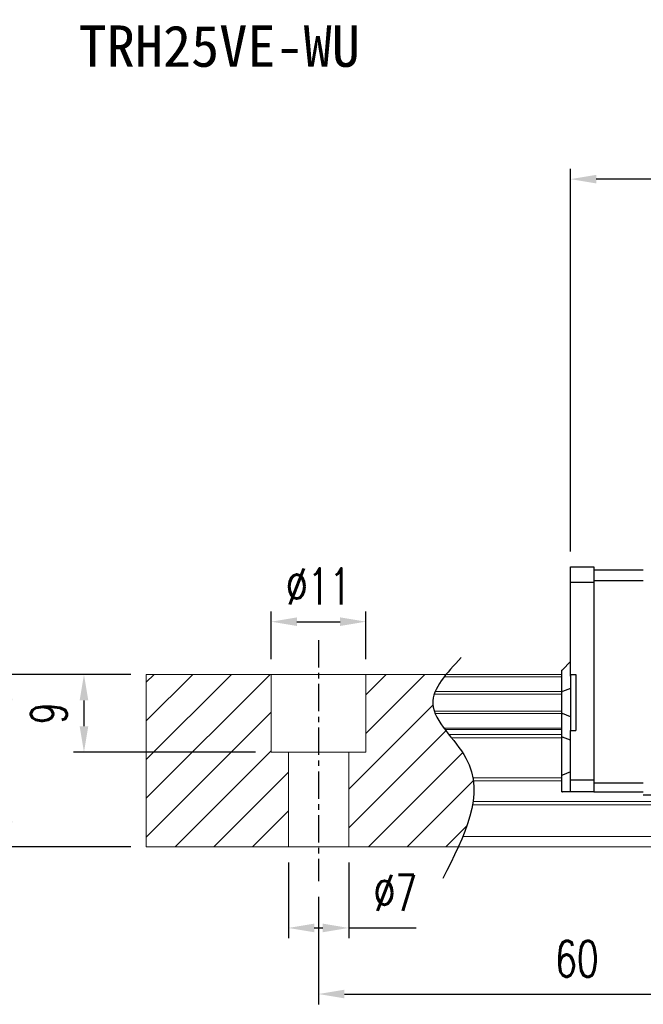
# Model space of a CAD drawing. Header units: millimetres. Extents: x 340 to 654, y 334 to 449.
# Tile 2 of 65: x 445 to 518, y 334 to 449. Entities that reach past the tile are written whole.
import ezdxf
from ezdxf.enums import TextEntityAlignment as Align

# ---------------------------------------------------------------- set-up
doc = ezdxf.new("R2010")
doc.units = ezdxf.units.MM
doc.header["$PDSIZE"] = -1
doc.linetypes.add('CENTER', pattern=[10.16, 6.35, -1.27, 1.27, -1.27])
for name, color, linetype in [('2', 7, 'Continuous'), ('CHA', 7, 'Continuous'), ('CL', 1, 'CENTER'), ('DIM', 4, 'Continuous'), ('OUT', 3, 'Continuous')]:
    doc.layers.add(name, color=color, linetype=linetype)
doc.styles.add('DIM-7', font='SIMPLEX.shx', dxfattribs={"width": 0.7, "bigfont": 'chineset.shx'})
doc.styles.add('T', font='kaiu.ttf')
doc.dimstyles.new('CNS', dxfattribs={"dimtxt": 3.5, "dimasz": 2.5, "dimexe": 1, "dimexo": 1.5, "dimgap": 0.09, "dimtad": 0, "dimdsep": 46, "dimtxsty": 'DIM-7', "dimcen": 0.09, "dimclrd": 1, "dimclre": 1, "dimclrt": 4, "dimadec": 0, "dimazin": 0, "dimtfac": 1, "dimtix": 1, "dimtmove": 2, "dimatfit": 3, "dimfxl": 1, "dimtvp": 0.971429, "dimtolj": 1, "dimarcsym": 0})

# ---------------------------------------------------------------- blocks, each defined once
blk = doc.blocks.new('*D5')
at = {"layer": 'DEFPOINTS', "color": 0, "transparency": 16777216}
for p in [(443.81, 372.54), (459.84, 372.54), (459.84, 352.54)]:
    blk.add_point(p, dxfattribs=at)
at = {"layer": 'DIM', "color": 7, "lineweight": -2, "transparency": 16777216}
for p, q in [((458.04, 372.54), (442.61, 372.54)), ((443.81, 355.54), (443.81, 369.54)), ((458.04, 352.54), (442.61, 352.54))]:
    blk.add_line(p, q, dxfattribs=at)
at = {"layer": 'DIM', "color": 7, "transparency": 16777216}
for points in [[(443.31, 369.54), (444.31, 369.54), (443.81, 372.54)], [(443.31, 355.54), (444.31, 355.54), (443.81, 352.54)]]:
    blk.add_solid(points, dxfattribs=at)
at = {"layer": 'DIM', "color": 7, "transparency": 16777216, "insert": (439.73, 362.54), "char_height": 4.2, "attachment_point": 5, "rotation": 90, "style": 'DIM-7'}
blk.add_mtext('\\A1;20', dxfattribs=at)
blk = doc.blocks.new('*D6')
at = {"layer": 'DEFPOINTS', "color": 0, "transparency": 16777216}
for p in [(485.34, 378.68), (474.34, 372.54), (485.34, 372.54)]:
    blk.add_point(p, dxfattribs=at)
at = {"layer": 'DIM', "color": 7, "lineweight": -2, "transparency": 16777216}
for p, q in [((474.34, 374.34), (474.34, 379.88)), ((485.34, 374.34), (485.34, 379.88)), ((477.34, 378.68), (482.34, 378.68))]:
    blk.add_line(p, q, dxfattribs=at)
at = {"layer": 'DIM', "color": 7, "transparency": 16777216}
for points in [[(477.34, 379.18), (477.34, 378.18), (474.34, 378.68)], [(482.34, 379.18), (482.34, 378.18), (485.34, 378.68)]]:
    blk.add_solid(points, dxfattribs=at)
at = {"layer": 'DIM', "color": 7, "transparency": 16777216, "insert": (479.84, 382.76), "char_height": 4.2, "attachment_point": 5, "style": 'DIM-7'}
blk.add_mtext('\\A1;%%C11', dxfattribs=at)
blk = doc.blocks.new('*D7')
at = {"layer": 'DEFPOINTS', "color": 0, "transparency": 16777216}
for p in [(476.34, 352.54), (483.34, 352.54), (483.34, 343.13)]:
    blk.add_point(p, dxfattribs=at)
at = {"layer": 'DIM', "color": 7, "lineweight": -2, "transparency": 16777216}
for p, q in [((476.34, 350.74), (476.34, 341.93)), ((483.34, 350.74), (483.34, 341.93)), ((479.34, 343.13), (480.34, 343.13)), ((483.34, 343.13), (491.18, 343.13))]:
    blk.add_line(p, q, dxfattribs=at)
at = {"layer": 'DIM', "color": 7, "transparency": 16777216}
for points in [[(479.34, 343.63), (479.34, 342.63), (476.34, 343.13)], [(480.34, 343.63), (480.34, 342.63), (483.34, 343.13)]]:
    blk.add_solid(points, dxfattribs=at)
at = {"layer": 'DIM', "color": 7, "transparency": 16777216, "insert": (488.76, 347.21), "char_height": 4.2, "attachment_point": 5, "style": 'DIM-7'}
blk.add_mtext('\\A1;%%C7', dxfattribs=at)
blk = doc.blocks.new('*D9')
at = {"layer": 'DEFPOINTS', "color": 0, "transparency": 16777216}
for p in [(479.84, 348.54), (539.84, 348.54), (539.84, 335.46)]:
    blk.add_point(p, dxfattribs=at)
at = {"layer": 'DIM', "color": 7, "lineweight": -2, "transparency": 16777216}
for p, q in [((479.84, 346.74), (479.84, 334.26)), ((539.84, 346.74), (539.84, 334.26)), ((482.84, 335.46), (536.84, 335.46))]:
    blk.add_line(p, q, dxfattribs=at)
at = {"layer": 'DIM', "color": 7, "transparency": 16777216}
for points in [[(482.84, 335.96), (482.84, 334.96), (479.84, 335.46)], [(536.84, 335.96), (536.84, 334.96), (539.84, 335.46)]]:
    blk.add_solid(points, dxfattribs=at)
at = {"layer": 'DIM', "color": 7, "transparency": 16777216, "insert": (509.84, 339.54), "char_height": 4.2, "attachment_point": 5, "style": 'DIM-7'}
blk.add_mtext('\\A1;60', dxfattribs=at)
blk = doc.blocks.new('*D4')
at = {"layer": 'DEFPOINTS', "color": 0, "transparency": 16777216}
for p in [(509.09, 430.05), (509.09, 385.04), (630.59, 385.04)]:
    blk.add_point(p, dxfattribs=at)
at = {"layer": 'DIM', "color": 7, "lineweight": -2, "transparency": 16777216}
for p, q in [((509.09, 386.84), (509.09, 431.25)), ((630.59, 386.84), (630.59, 431.25)), ((627.59, 430.05), (512.09, 430.05))]:
    blk.add_line(p, q, dxfattribs=at)
at = {"layer": 'DIM', "color": 7, "transparency": 16777216}
for points in [[(512.09, 430.55), (512.09, 429.55), (509.09, 430.05)], [(627.59, 430.55), (627.59, 429.55), (630.59, 430.05)]]:
    blk.add_solid(points, dxfattribs=at)
at = {"layer": 'DIM', "color": 7, "transparency": 16777216, "insert": (569.84, 434.13), "char_height": 4.2, "attachment_point": 5, "style": 'DIM-7'}
blk.add_mtext('\\A1;121.5', dxfattribs=at)
blk = doc.blocks.new('*D29')
at = {"layer": 'DEFPOINTS', "color": 0, "transparency": 16777216}
for p in [(459.84, 372.54), (452.61, 363.54), (474.34, 363.54)]:
    blk.add_point(p, dxfattribs=at)
at = {"layer": 'DIM', "color": 7, "lineweight": -2, "transparency": 16777216}
for p, q in [((458.04, 372.54), (451.41, 372.54)), ((452.61, 369.54), (452.61, 366.54)), ((472.54, 363.54), (451.41, 363.54))]:
    blk.add_line(p, q, dxfattribs=at)
at = {"layer": 'DIM', "color": 7, "transparency": 16777216}
for points in [[(452.11, 369.54), (453.11, 369.54), (452.61, 372.54)], [(452.11, 366.54), (453.11, 366.54), (452.61, 363.54)]]:
    blk.add_solid(points, dxfattribs=at)
at = {"layer": 'DIM', "color": 7, "transparency": 16777216, "insert": (448.53, 368.04), "char_height": 4.2, "attachment_point": 5, "rotation": 90, "style": 'DIM-7'}
blk.add_mtext('\\A1;9', dxfattribs=at)

msp = doc.modelspace()

# ---------------------------------------------------------------- linework, layer by layer
at = {"layer": '2', "color": 0, "linetype": 'Continuous'}
for p, q in [((509.094, 372.363), (509.094, 385.042)), ((509.094, 385.042), (511.794, 385.042)), ((511.794, 385.042), (511.794, 358.942)), ((517.544, 384.642), (511.794, 384.642)), ((509.094, 383.268), (511.794, 383.268)), ((511.794, 383.442), (517.544, 383.442)), ((509.094, 374.042), (508.144, 373.092)), ((508.094, 373.042), (508.144, 373.092)), ((508.094, 370.538), (508.094, 373.042)), ((509.094, 372.542), (509.094, 366.042)), ((509.094, 372.542), (509.694, 372.542)), ((509.694, 372.542), (509.694, 366.042)), ((508.094, 370.538), (508.144, 370.557)), ((508.094, 368.045), (508.094, 370.538)), ((509.094, 370.932), (508.144, 370.557)), ((508.094, 365.311), (508.094, 368.045)), ((508.094, 368.045), (508.144, 368.026)), ((509.094, 367.652), (508.144, 368.026)), ((509.094, 366.042), (509.694, 366.042)), ((509.094, 360.499), (509.094, 366.042)), ((508.094, 360.832), (508.094, 365.311)), ((508.094, 365.311), (508.144, 365.291)), ((509.094, 364.917), (508.144, 365.291)), ((509.094, 361.246), (508.144, 360.853)), ((508.094, 360.832), (508.144, 360.853)), ((508.094, 358.942), (508.094, 360.832)), ((509.094, 360.146), (509.094, 360.499)), ((509.094, 360.317), (511.794, 360.321)), ((509.094, 359.088), (509.094, 360.146)), ((508.094, 358.942), (508.144, 358.942)), ((509.094, 358.942), (508.144, 358.942)), ((509.094, 358.942), (509.094, 359.088)), ((511.794, 358.942), (509.094, 358.942)), ((517.544, 359.942), (511.794, 359.942)), ((511.794, 358.942), (517.544, 358.942)), ((525.844, 358.542), (517.544, 358.542))]:
    msp.add_line(p, q, dxfattribs=at)
at = {"layer": 'CL', "color": 0, "ltscale": 0.5}
msp.add_line((479.844, 376.542), (479.844, 348.542), dxfattribs=at)
at = {"layer": 'DIM', "color": 0}
for p, q in [((459.844, 371.644), (460.742, 372.542)), ((459.844, 367.154), (465.232, 372.542)), ((459.844, 362.664), (469.722, 372.542)), ((459.844, 358.174), (474.212, 372.542)), ((485.344, 370.203), (487.683, 372.542)), ((485.344, 365.713), (492.173, 372.542)), ((459.844, 353.684), (474.344, 368.184)), ((483.344, 359.223), (493.123, 369.002)), ((483.344, 354.733), (494.63, 366.019)), ((463.193, 352.542), (474.344, 363.693)), ((485.643, 352.542), (496.567, 363.465)), ((467.683, 352.542), (476.344, 361.203)), ((490.133, 352.542), (497.803, 360.211)), ((472.173, 352.542), (476.344, 356.713)), ((494.623, 352.542), (497.069, 354.987))]:
    msp.add_line(p, q, dxfattribs=at)
msp.add_open_spline([(496.398, 374.504), (494.716, 372.713), (491.058, 368.817), (500.583, 361.132), (496.768, 353.747), (494.255, 348.883)], degree=3, knots=[0, 0, 0, 0, 6.2737393, 13.647637, 27.8750855, 27.8750855, 27.8750855, 27.8750855], dxfattribs=at)
at = {"layer": 'OUT', "color": 0, "linetype": 'Continuous', "lineweight": 15}
for p, q in [((459.844, 372.542), (459.844, 352.542)), ((508.094, 372.542), (459.844, 372.542)), ((474.344, 363.542), (474.344, 372.542)), ((485.344, 363.542), (485.344, 372.542)), ((508.094, 372.285), (494.437, 372.285)), ((508.094, 370.576), (493.392, 370.576)), ((508.094, 370.281), (493.282, 370.281)), ((508.094, 368.301), (493.279, 368.301)), ((508.094, 368.006), (493.39, 368.006)), ((508.094, 366.326), (494.399, 366.326)), ((508.094, 366.162), (494.521, 366.162)), ((508.094, 365.568), (494.981, 365.568)), ((508.094, 365.214), (495.26, 365.214)), ((485.344, 363.542), (474.344, 363.542)), ((476.344, 363.542), (476.344, 352.542)), ((483.344, 363.542), (483.344, 352.542)), ((508.094, 360.549), (497.752, 360.549)), ((508.094, 360.195), (497.805, 360.195)), ((654.08, 357.788), (497.772, 357.788)), ((625.844, 357.434), (497.718, 357.434)), ((654.08, 353.742), (496.595, 353.742)), ((625.844, 352.542), (459.844, 352.542))]:
    msp.add_line(p, q, dxfattribs=at)

# ---------------------------------------------------------------- texts
at = {"layer": 'CHA', "color": 7, "style": 'T'}
msp.add_text('TRH25VE-WU', height=4.8, dxfattribs=at).set_placement((468.316, 445.45), align=Align.MIDDLE)

# ---------------------------------------------------------------- dimensions: what is measured, and where the dimension line sits
at = {"layer": 'DIM', "color": 0}
for base, p1, p2, picture, middle in [((509.094, 430.047), (630.594, 385.042), (509.094, 385.042), '*D4', (569.844, 434.127)), ((539.844, 335.465), (479.844, 348.542), (539.844, 348.542), '*D9', (509.844, 339.545))]:
    dim = msp.add_linear_dim(base=base, p1=p1, p2=p2, dimstyle='CNS', override={"dimscale": 1.2, "dimclrd": 7, "dimclre": 7, "dimclrt": 7}, dxfattribs=at)
    dim.commit()
    dim.dimension.update_dxf_attribs({"geometry": picture, "text_midpoint": middle})
dim = msp.add_linear_dim(base=(485.344, 378.685), p1=(474.344, 372.542), p2=(485.344, 372.542), text='%%C<>', dimstyle='CNS', override={"dimscale": 1.2, "dimclrd": 7, "dimclre": 7, "dimclrt": 7}, dxfattribs=at)
dim.commit()
dim.dimension.update_dxf_attribs({"geometry": '*D6', "text_midpoint": (479.844, 382.765)})
for base, p1, p2, angle, picture, middle in [((443.815, 372.542), (459.844, 352.542), (459.844, 372.542), 90, '*D5', (439.735, 362.542)), ((452.612, 363.542), (459.844, 372.542), (474.344, 363.542), 270, '*D29', (448.532, 368.042))]:
    dim = msp.add_linear_dim(base=base, p1=p1, p2=p2, angle=angle, dimstyle='CNS', override={"dimscale": 1.2, "dimclrd": 7, "dimclre": 7, "dimclrt": 7}, dxfattribs=at)
    dim.commit()
    dim.dimension.update_dxf_attribs({"geometry": picture, "text_midpoint": middle})
dim = msp.add_linear_dim(base=(483.344, 343.126), p1=(476.344, 352.542), p2=(483.344, 352.542), text='%%C<>', dimstyle='CNS', override={"dimscale": 1.2, "dimclrd": 7, "dimclre": 7, "dimclrt": 7, "dimtmove": 0}, dxfattribs=at)
dim.commit()
dim.dimension.update_dxf_attribs({"geometry": '*D7', "text_midpoint": (488.762, 343.126), "dimtype": 160})

doc.saveas('drawing.dxf')
